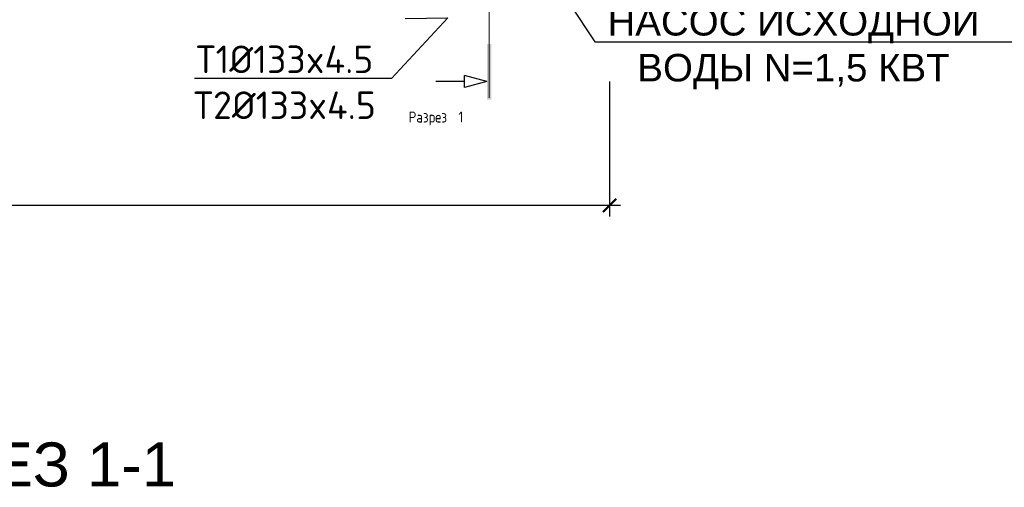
# Model space of a CAD drawing. Header units: metres. Extents: x -54598 to 1827199, y -329446 to -256744.
# Tile 76 of 256: x 18652 to 36529, y -285007 to -276521. Entities that reach past the tile are written whole.
import ezdxf
from ezdxf import colors
from ezdxf.entities.mleader import LeaderData, LeaderLine
from ezdxf.math import Vec2, Vec3

# ---------------------------------------------------------------- set-up
doc = ezdxf.new("R2010")
doc.units = ezdxf.units.M
doc.layers.add('G-ANNO-SYMB', color=7, linetype='Continuous', lineweight=9)
doc.layers.add('ТС_труБы', color=5, linetype='Continuous', lineweight=60)
doc.styles.add('geniso', font='geniso.shx', dxfattribs={"height": 250})
doc.styles.add('GOST Common', font='GOST_Common.ttf', dxfattribs={"width": 0.9, "height": 125})
doc.styles.add('ISO_1.0', font='isocpeur.ttf')
doc.styles.get("Standard").update_dxf_attribs({"font": 'arial.ttf'})
doc.dimstyles.new('MK-100', dxfattribs={"dimscale": 100, "dimtxt": 300, "dimasz": 1.2, "dimexe": 1, "dimexo": 1, "dimgap": 0.5, "dimtad": 1, "dimdec": 0, "dimzin": 9, "dimdsep": 46, "dimtxsty": 'geniso', "dimblk": 'ARCHTICK', "dimcen": 1, "dimdle": 1, "dimadec": 0, "dimazin": 0, "dimtfac": 1, "dimtdec": 0, "dimtix": 1, "dimtmove": 0, "dimatfit": 1, "dimfxl": 2, "dimtolj": 1, "dimtzin": 0, "dimarcsym": 0})

# ---------------------------------------------------------------- blocks, each defined once
blk = doc.blocks.new('fasdfasf')
at = {"insert": (259147.5, 98646.6), "char_height": 200, "attachment_point": 1}
blk.add_mtext_dynamic_manual_height_columns('РАЗРЕЗ 1-1', width=1722.14, gutter_width=12.5, heights=[400], dxfattribs=at)
blk = doc.blocks.new('Разрез - Имя вида сзади-14077-В_Этаж 01_Сводный')
at = {"layer": 'G-ANNO-SYMB'}
blk.add_hatch(color=256, dxfattribs=at).paths.add_polyline_path([(9.8, 0.4), (9.8, -0.39), (-0.33, -0.39), (-0.33, 0.4)])
at = {"layer": 'G-ANNO-SYMB', "lineweight": 30}
for p, q in [((3, -0.39), (1.92, -4.44)), ((3, -0.39), (4.08, -4.44)), ((1.92, -4.44), (4.08, -4.44)), ((3, -4.44), (3, -9.66))]:
    blk.add_line(p, q, dxfattribs=at)
blk = doc.blocks.new('_ArchTick')
at = {"color": 0, "linetype": 'ByBlock', "const_width": 0.15}
blk.add_lwpolyline([(-0.5, -0.5), (0.5, 0.5)], dxfattribs=at)
blk = doc.blocks.new('*D1161')
at = {"color": 0, "lineweight": -2, "ltscale": 15, "transparency": 16777216}
for p, q in [((211524, 36241), (211524, 33974.6)), ((222724, 36241), (222724, 33974.6)), ((222824, 34074.6), (211424, 34074.6))]:
    blk.add_line(p, q, dxfattribs=at)
at = {"layer": 'Defpoints', "color": 0, "lineweight": 30, "ltscale": 15, "transparency": 16777216}
for p in [(211524, 36341), (222724, 36341), (211524, 34074.6)]:
    blk.add_point(p, dxfattribs=at)
at = {"color": 0, "lineweight": -2, "ltscale": 15, "transparency": 16777216, "xscale": 119.9999999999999, "yscale": 119.9999999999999, "zscale": 119.9999999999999, "rotation": 180}
blk.add_blockref('_ArchTick', (211524, 34074.6), dxfattribs=at)
at = {"color": 0, "lineweight": -2, "ltscale": 15, "transparency": 16777216, "xscale": 119.9999999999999, "yscale": 119.9999999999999, "zscale": 119.9999999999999}
blk.add_blockref('_ArchTick', (222724, 34074.6), dxfattribs=at)
at = {"color": 0, "ltscale": 15, "transparency": 16777216, "insert": (217124, 34187.1), "char_height": 250, "attachment_point": 5, "style": 'geniso'}
blk.add_mtext('\\A1;{\\H0.5x;6000}', dxfattribs=at)
blk = doc.blocks.new('_None')
blk = doc.blocks.new('fdsafdsf')
at = {"layer": 'G-ANNO-SYMB', "lineweight": 20}
blk.add_line((221629.5, 43225.7), (221629.5, 35049.5), dxfattribs=at)
at = {"layer": 'G-ANNO-SYMB', "lineweight": 50, "extrusion": (0, 0, -1), "xscale": 49.99999999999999, "yscale": 49.99999999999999, "zscale": 49.99999999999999, "rotation": 90}
blk.add_blockref('Разрез - Имя вида сзади-14077-В_Этаж 01_Сводный', (-221629.5, 35049.5), dxfattribs=at)
at = {"layer": 'G-ANNO-SYMB', "char_height": 100, "attachment_point": 1, "style": 'GOST Common'}
for s, insert, width in [('Разрез', (220898.6, 34926.8), 483.418), (' 1', (221297.4, 34926.8), 93.797)]:
    blk.add_mtext(s, dxfattribs=dict(at, insert=insert, width=width))
at = {"ltscale": 15}
dim = blk.add_linear_dim(base=(211524, 34074.6), p1=(222724, 36341), p2=(211524, 36341), text='{\\H0.5x;6000}', dimstyle='MK-100', override={"dimtxt": 150, "dimtmove": 1}, dxfattribs=at)
dim.commit()
dim.dimension.update_dxf_attribs({"geometry": '*D1161', "text_midpoint": (217124, 34187.1)})

msp = doc.modelspace()

# ---------------------------------------------------------------- block references
at = {"color": 5, "lineweight": 30}
for name, p, xscale, yscale, zscale in [('fdsafdsf', (-416085, -348041), 2, 2, 2), ('fasdfasf', (-1021355, -678779), 4, 4, 4)]:
    msp.add_blockref(name, p, dxfattribs=dict(at, xscale=xscale, yscale=yscale, zscale=zscale))

# ---------------------------------------------------------------- next in the draw order: leaders
at = {"layer": 'ТС_труБы', "color": 5, "linetype": 'Continuous', "lineweight": 5}
ml = msp.add_multileader_mtext('Standard', dxfattribs=at)
ml.set_content('{\\fArial|b0|i0|c204|p34;\\C0;НАСОС ИСХОДНОЙ ВОДЫ N=1,5 КВТ}', color=250, style='ISO_1.0')
ml.set_leader_properties(color=250)
ml.set_arrow_properties(name='NONE')
ml.build(insert=Vec2(0, 0))
ml.multileader.update_dxf_attribs({"text_left_attachment_type": 6, "text_right_attachment_type": 6, "dogleg_length": 86.4, "arrow_head_size": 200})
ctx = ml.context
ctx.base_point, ctx.char_height, ctx.arrow_head_size, ctx.landing_gap_size, ctx.plane_origin = Vec3(29180, -276925), 500, 200, 200, Vec3(36561, -275832)
ctx.left_attachment, ctx.right_attachment, ctx.text_align_type = 6, 6, 1
notes = []
notes.append((ctx, [(1, (1, 1, 0), (29093, -276925), (1, 0), 86.4, [(0, [(27657, -274721)], 0, [])])]))
ctx.mtext.insert, ctx.mtext.width, ctx.mtext.alignment, ctx.mtext.flow_direction = Vec3(32702, -276308), 8272.65, 2, 5
ctx.mtext.has_bg_fill, ctx.mtext.bg_color, ctx.mtext.bg_scale_factor, ctx.mtext.bg_transparency, ctx.mtext.use_window_bg_color = 1, -1073741824, 1, 0, 1
ml = msp.add_multileader_mtext('Standard', dxfattribs=at)
ml.set_content('Т1%%C133x4.5\\PТ2%%C133x4.5', color=250, style='ISO_1.0')
ml.set_leader_properties(color=250)
ml.set_arrow_properties(name='NONE')
ml.build(insert=Vec2(0, 0))
ml.multileader.update_dxf_attribs({"text_left_attachment_type": 6, "text_right_attachment_type": 6, "dogleg_length": 86.4, "arrow_head_size": 200})
ctx = ml.context
ctx.base_point, ctx.char_height, ctx.arrow_head_size, ctx.landing_gap_size, ctx.plane_origin = Vec3(21614, -277590), 500, 200, 200, Vec3(25651, -276498)
ctx.left_attachment, ctx.right_attachment, ctx.text_align_type = 6, 6, 1
notes.append((ctx, [(0, (1, 1, 0), (25401, -277590), (-1, 0), 86.4, [(1, [(25651, -276498), (26424, -276490)], 0, [])])]))
ctx.mtext.insert, ctx.mtext.width, ctx.mtext.alignment, ctx.mtext.flow_direction = Vec3(23464, -276990), 3255, 2, 5
ctx.mtext.has_bg_fill, ctx.mtext.bg_color, ctx.mtext.bg_scale_factor, ctx.mtext.bg_transparency, ctx.mtext.use_window_bg_color = 1, -1073741824, 1, 0, 1
for ctx, leaders in notes:
    for number, flags, end, landing, length, lines in leaders:
        leader = LeaderData()
        leader.index, (leader.has_last_leader_line, leader.has_dogleg_vector, leader.attachment_direction) = number, flags
        leader.last_leader_point, leader.dogleg_vector, leader.dogleg_length = Vec3(end), Vec3(landing), length
        for number, points, colour, breaks in lines:
            line = LeaderLine()
            line.index, line.vertices, line.color, line.breaks = number, Vec3.list(points), colors.encode_raw_color(colour), breaks
            leader.lines.append(line)
        ctx.leaders.append(leader)

doc.saveas('drawing.dxf')
